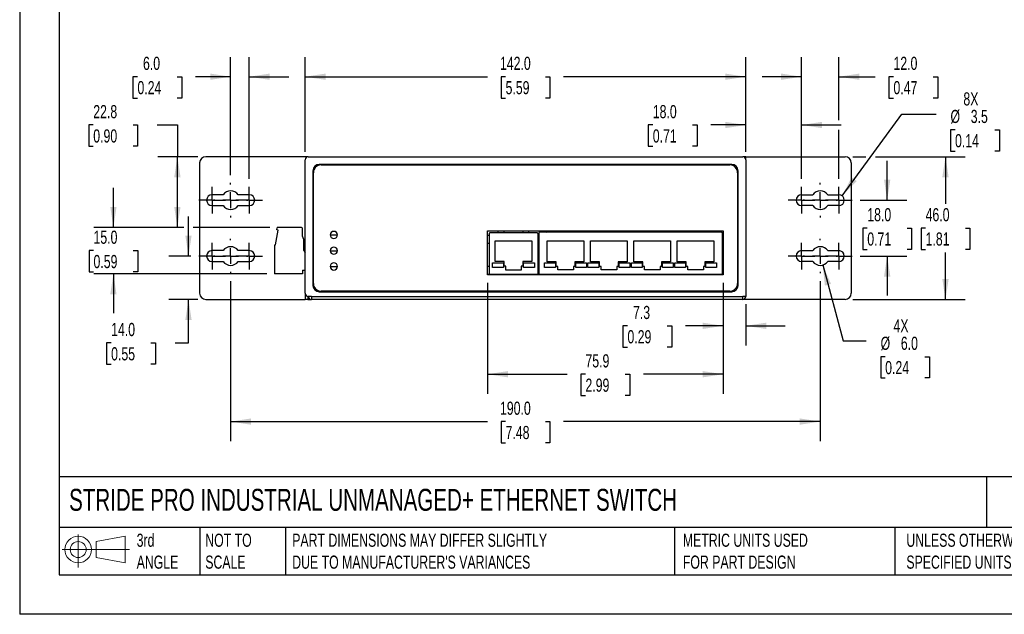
# Model space of a CAD drawing. Header units: millimetres. Extents: x 0 to 559, y 0 to 432.
# Tile 1 of 3: x 0 to 317, y 0 to 192. Entities that reach past the tile are written whole.
import ezdxf

# ---------------------------------------------------------------- set-up
doc = ezdxf.new("R2010")
doc.units = ezdxf.units.MM
doc.header["$LTSCALE"] = 2
doc.linetypes.add('CENTERX2', pattern=[20.32, 12.7, -2.54, 2.54, -2.54])
doc.layers.add('CENTER', color=40, linetype='CENTERX2')
doc.layers.add('SLD-DEFPOINTS', color=7, linetype='Continuous')
doc.layers.add('DIMENSIONS', color=140, linetype='Continuous', lineweight=25)
doc.layers.add('TEXT', color=140, linetype='Continuous', lineweight=25)
doc.styles.add('SLDTEXTSTYLE0', font='TXT', dxfattribs={"width": 0.7})
doc.dimstyles.new('SLDDIMSTYLE0', dxfattribs={"dimtxt": 4.316016, "dimasz": 6.604, "dimexe": 0, "dimexo": 0.0625, "dimgap": 1.079004, "dimtad": 0, "dimtih": 1, "dimtoh": 1, "dimdec": 1, "dimrnd": 1e-09, "dimzin": 4, "dimdsep": 46, "dimtxsty": 'SLDTEXTSTYLE0', "dimsah": 1, "dimcen": 0.09, "dimadec": 0, "dimazin": 1, "dimtfac": 1, "dimtdec": 1, "dimtmove": 0, "dimatfit": 0, "dimfxl": 0, "dimfrac": 2, "dimtolj": 1, "dimtzin": 12, "dimarcsym": 0})
doc.dimstyles.new('SLDDIMSTYLE1', dxfattribs={"dimtxt": 4.316016, "dimasz": 6.604, "dimexe": 0, "dimexo": 0.0625, "dimgap": 1.079004, "dimtad": 0, "dimtih": 1, "dimtoh": 1, "dimdec": 1, "dimrnd": 1e-09, "dimzin": 12, "dimdsep": 46, "dimtxsty": 'SLDTEXTSTYLE0', "dimsah": 1, "dimcen": 0.09, "dimadec": 0, "dimazin": 3, "dimtfac": 1, "dimtdec": 1, "dimtofl": 0, "dimtmove": 0, "dimatfit": 3, "dimfxl": 0, "dimfrac": 2, "dimtolj": 1, "dimtzin": 12, "dimarcsym": 0})
doc.dimstyles.new('SLDDIMSTYLE2', dxfattribs={"dimtxt": 4.316016, "dimasz": 6.604, "dimexe": 0, "dimexo": 0.0625, "dimgap": 1.079004, "dimtad": 0, "dimtih": 1, "dimtoh": 1, "dimdec": 1, "dimrnd": 1e-09, "dimzin": 4, "dimdsep": 46, "dimtxsty": 'SLDTEXTSTYLE0', "dimsah": 1, "dimcen": 0.09, "dimadec": 0, "dimazin": 1, "dimtfac": 1, "dimtdec": 1, "dimtofl": 0, "dimtmove": 0, "dimatfit": 3, "dimfxl": 0, "dimfrac": 2, "dimtolj": 1, "dimtzin": 12, "dimarcsym": 0})
doc.dimstyles.new('SLDDIMSTYLE3', dxfattribs={"dimtxt": 4.316016, "dimasz": 6.604, "dimexe": 0, "dimexo": 0.0625, "dimgap": 1.079004, "dimtad": 0, "dimtih": 1, "dimtoh": 1, "dimdec": 1, "dimrnd": 1e-09, "dimzin": 4, "dimdsep": 46, "dimtxsty": 'SLDTEXTSTYLE0', "dimsah": 1, "dimcen": 0, "dimadec": 0, "dimazin": 1, "dimtfac": 1, "dimtdec": 1, "dimtofl": 0, "dimtmove": 0, "dimatfit": 3, "dimfxl": 0, "dimfrac": 2, "dimtolj": 1, "dimtzin": 12, "dimarcsym": 0})
doc.dimstyles.new('SLDDIMSTYLE4', dxfattribs={"dimtxt": 4.316016, "dimasz": 6.604, "dimexe": 0, "dimexo": 0.0625, "dimgap": 1.079004, "dimtad": 0, "dimtih": 1, "dimtoh": 1, "dimdec": 1, "dimrnd": 1e-09, "dimzin": 12, "dimdsep": 46, "dimtxsty": 'SLDTEXTSTYLE0', "dimsah": 1, "dimcen": 0.09, "dimadec": 0, "dimazin": 3, "dimtfac": 1, "dimtdec": 1, "dimtmove": 0, "dimatfit": 0, "dimfxl": 0, "dimfrac": 2, "dimtolj": 1, "dimtzin": 12, "dimarcsym": 0})
doc.dimstyles.new('SLDDIMSTYLE5', dxfattribs={"dimtxt": 4.316016, "dimasz": 6.604, "dimexe": 0, "dimexo": 0.0625, "dimgap": 1.079004, "dimtad": 0, "dimtih": 1, "dimtoh": 1, "dimdec": 1, "dimrnd": 1e-09, "dimzin": 12, "dimdsep": 46, "dimtxsty": 'SLDTEXTSTYLE0', "dimsah": 1, "dimcen": 0, "dimadec": 0, "dimazin": 3, "dimtfac": 1, "dimtdec": 1, "dimtofl": 0, "dimtmove": 0, "dimatfit": 3, "dimfxl": 0, "dimfrac": 2, "dimtolj": 1, "dimtzin": 12, "dimarcsym": 0})

# ---------------------------------------------------------------- blocks, each defined once
blk = doc.blocks.new('Block11')
at = {"color": 7, "linetype": 'Continuous', "lineweight": 18}
for p, q in [((5.18, 10.62), (5.18, 0)), ((10.96, 8.33), (20.35, 10.06)), ((20.35, 10.06), (20.35, 1.46)), ((10.96, 3.19), (10.96, 8.33)), ((0, 5.76), (21.75, 5.76)), ((10.96, 3.19), (20.35, 1.46))]:
    blk.add_line(p, q, dxfattribs=at)
for radius in [4.3, 2.57]:
    blk.add_circle((5.18, 5.76), radius, dxfattribs=at)
blk = doc.blocks.new('Block12')
at = {"layer": 'SLD-DEFPOINTS'}
blk.add_blockref('Block11', (0, 0), dxfattribs=at)
blk = doc.blocks.new('_D')
at = {"layer": 'DIMENSIONS'}
for p, q in [((30.2, 124.69), (30.2, 137.39)), ((52.87, 124.69), (23.85, 124.69)), ((80.6, 124.69), (55.92, 124.69)), ((23.79, 117.19), (22.34, 117.19)), ((22.34, 117.19), (22.34, 110.33)), ((36.62, 117.19), (38.07, 117.19)), ((38.07, 117.19), (38.07, 110.33)), ((22.34, 110.33), (23.79, 110.33)), ((79.6, 109.69), (23.85, 109.69)), ((30.2, 109.69), (30.2, 96.99)), ((38.07, 110.33), (36.62, 110.33))]:
    blk.add_line(p, q, dxfattribs=at)
for points in [[(30.2, 124.69), (31.22, 131.3), (29.19, 131.3)], [(30.2, 109.69), (29.19, 103.09), (31.22, 103.09)]]:
    blk.add_solid(points, dxfattribs=at)
at = {"layer": 'DIMENSIONS', "char_height": 4.233, "attachment_point": 1, "style": 'SLDTEXTSTYLE0'}
for s, insert in [('15.0', (23.79, 123.62)), ('0.59', (23.79, 115.79))]:
    blk.add_mtext(s, dxfattribs=dict(at, insert=insert))
blk = doc.blocks.new('_D_1')
at = {"layer": 'DIMENSIONS'}
for p, q in [((23.71, 157.67), (22.26, 157.67)), ((22.26, 157.67), (22.26, 150.81)), ((36.53, 157.67), (37.98, 157.67)), ((37.98, 157.67), (37.98, 150.81)), ((44.31, 157.67), (50.82, 157.67)), ((50.82, 157.67), (50.82, 147.45)), ((22.26, 150.81), (23.71, 150.81)), ((37.98, 150.81), (36.53, 150.81)), ((57.45, 147.45), (44.47, 147.45)), ((50.82, 124.69), (50.82, 147.45)), ((52.87, 124.69), (44.47, 124.69)), ((80.6, 124.69), (55.92, 124.69))]:
    blk.add_line(p, q, dxfattribs=at)
for points in [[(50.82, 147.45), (49.8, 140.85), (51.84, 140.85)], [(50.82, 124.69), (51.84, 131.3), (49.8, 131.3)]]:
    blk.add_solid(points, dxfattribs=at)
at = {"layer": 'DIMENSIONS', "char_height": 4.233, "attachment_point": 1, "style": 'SLDTEXTSTYLE0'}
for s, insert in [('22.8', (23.71, 164.09)), ('0.90', (23.71, 156.26))]:
    blk.add_mtext(s, dxfattribs=dict(at, insert=insert))
blk = doc.blocks.new('_D_2')
at = {"layer": 'DIMENSIONS'}
for p, q in [((91.99, 148.99), (91.99, 179.57)), ((233.99, 148.99), (233.99, 179.57)), ((91.99, 173.22), (150.73, 173.22)), ((156.58, 173.22), (155.13, 173.22)), ((155.13, 173.22), (155.13, 166.36)), ((169.4, 173.22), (170.85, 173.22)), ((170.85, 173.22), (170.85, 166.36)), ((233.99, 173.22), (175.25, 173.22)), ((155.13, 166.36), (156.58, 166.36)), ((170.85, 166.36), (169.4, 166.36))]:
    blk.add_line(p, q, dxfattribs=at)
for points in [[(91.99, 173.22), (98.59, 172.21), (98.59, 174.24)], [(233.99, 173.22), (227.39, 174.24), (227.39, 172.21)]]:
    blk.add_solid(points, dxfattribs=at)
at = {"layer": 'DIMENSIONS', "char_height": 4.233, "attachment_point": 1, "style": 'SLDTEXTSTYLE0'}
for s, insert in [('142.0', (154.78, 179.65)), ('5.59', (156.58, 171.82))]:
    blk.add_mtext(s, dxfattribs=dict(at, insert=insert))
blk = doc.blocks.new('_D_3')
at = {"layer": 'DIMENSIONS'}
for p, q in [((268.53, 147.45), (272.69, 147.45)), ((275.74, 147.45), (304.69, 147.45)), ((298.34, 147.45), (298.34, 132.28)), ((291.93, 124.45), (290.48, 124.45)), ((290.48, 124.45), (290.48, 117.59)), ((304.75, 124.45), (306.2, 124.45)), ((306.2, 124.45), (306.2, 117.59)), ((290.48, 117.59), (291.93, 117.59)), ((306.2, 117.59), (304.75, 117.59)), ((298.34, 101.45), (298.34, 116.63)), ((268.53, 101.45), (304.69, 101.45))]:
    blk.add_line(p, q, dxfattribs=at)
for points in [[(298.34, 147.45), (297.32, 140.85), (299.36, 140.85)], [(298.34, 101.45), (299.36, 108.06), (297.32, 108.06)]]:
    blk.add_solid(points, dxfattribs=at)
at = {"layer": 'DIMENSIONS', "char_height": 4.233, "attachment_point": 1, "style": 'SLDTEXTSTYLE0'}
for s, insert in [('46.0', (291.93, 130.88)), ('1.81', (291.93, 123.05))]:
    blk.add_mtext(s, dxfattribs=dict(at, insert=insert))
blk = doc.blocks.new('_D_4')
at = {"layer": 'DIMENSIONS'}
for p, q in [((258.77, 112.56), (265.33, 88.08)), ((265.33, 88.08), (272.83, 88.08)), ((278.91, 83.02), (277.46, 83.02)), ((277.46, 83.02), (277.46, 76.16)), ((291.73, 83.02), (293.18, 83.02)), ((293.18, 83.02), (293.18, 76.16)), ((277.46, 76.16), (278.91, 76.16)), ((293.18, 76.16), (291.73, 76.16))]:
    blk.add_line(p, q, dxfattribs=at)
blk.add_solid([(258.77, 112.56), (259.49, 105.91), (261.46, 106.44)], dxfattribs=at)
at = {"layer": 'DIMENSIONS', "char_height": 4.233, "attachment_point": 1, "style": 'SLDTEXTSTYLE0'}
for s, insert in [('4X', (281.59, 95.09)), ('%%c', (277.44, 89.45)), ('6.0', (283.96, 89.45)), ('0.24', (278.91, 81.62))]:
    blk.add_mtext(s, dxfattribs=dict(at, insert=insert))
blk = doc.blocks.new('_D_5')
at = {"layer": 'DIMENSIONS'}
for p, q in [((226.7, 106.81), (226.7, 86.61)), ((233.99, 99.91), (233.99, 86.61)), ((195.85, 92.96), (194.4, 92.96)), ((194.4, 92.96), (194.4, 86.1)), ((208.68, 92.96), (210.13, 92.96)), ((210.13, 92.96), (210.13, 86.1)), ((226.7, 92.96), (214.53, 92.96)), ((233.99, 92.96), (246.69, 92.96)), ((194.4, 86.1), (195.85, 86.1)), ((210.13, 86.1), (208.68, 86.1))]:
    blk.add_line(p, q, dxfattribs=at)
for points in [[(226.7, 92.96), (220.1, 93.97), (220.1, 91.94)], [(233.99, 92.96), (240.59, 91.94), (240.59, 93.97)]]:
    blk.add_solid(points, dxfattribs=at)
at = {"layer": 'DIMENSIONS', "char_height": 4.233, "attachment_point": 1, "style": 'SLDTEXTSTYLE0'}
for s, insert in [('7.3', (197.65, 99.38)), ('0.29', (195.85, 91.55))]:
    blk.add_mtext(s, dxfattribs=dict(at, insert=insert))
blk = doc.blocks.new('_D_6')
at = {"layer": 'DIMENSIONS'}
for p, q in [((150.76, 106.81), (150.76, 71.01)), ((226.7, 106.81), (226.7, 71.01)), ((150.76, 77.36), (176.47, 77.36)), ((182.32, 77.36), (180.87, 77.36)), ((180.87, 77.36), (180.87, 70.5)), ((195.14, 77.36), (196.59, 77.36)), ((196.59, 77.36), (196.59, 70.5)), ((226.7, 77.36), (200.99, 77.36)), ((180.87, 70.5), (182.32, 70.5)), ((196.59, 70.5), (195.14, 70.5))]:
    blk.add_line(p, q, dxfattribs=at)
for points in [[(150.76, 77.36), (157.36, 76.35), (157.36, 78.38)], [(226.7, 77.36), (220.1, 78.38), (220.1, 76.35)]]:
    blk.add_solid(points, dxfattribs=at)
at = {"layer": 'DIMENSIONS', "char_height": 4.233, "attachment_point": 1, "style": 'SLDTEXTSTYLE0'}
for s, insert in [('75.9', (182.32, 83.79)), ('2.99', (182.32, 75.96))]:
    blk.add_mtext(s, dxfattribs=dict(at, insert=insert))
blk = doc.blocks.new('_D_7')
at = {"layer": 'DIMENSIONS'}
for p, q in [((54.4, 115.45), (54.4, 128.15)), ((55.16, 115.45), (48.05, 115.45)), ((57.45, 101.45), (48.05, 101.45)), ((54.4, 87.47), (54.4, 101.45)), ((29.47, 87.47), (28.02, 87.47)), ((28.02, 87.47), (28.02, 80.61)), ((42.29, 87.47), (43.74, 87.47)), ((43.74, 87.47), (43.74, 80.61)), ((50.07, 87.47), (54.4, 87.47)), ((28.02, 80.61), (29.47, 80.61)), ((43.74, 80.61), (42.29, 80.61))]:
    blk.add_line(p, q, dxfattribs=at)
for points in [[(54.4, 115.45), (55.41, 122.06), (53.38, 122.06)], [(54.4, 101.45), (53.38, 94.85), (55.41, 94.85)]]:
    blk.add_solid(points, dxfattribs=at)
at = {"layer": 'DIMENSIONS', "char_height": 4.233, "attachment_point": 1, "style": 'SLDTEXTSTYLE0'}
for s, insert in [('14.0', (29.47, 93.89)), ('0.55', (29.47, 86.06))]:
    blk.add_mtext(s, dxfattribs=dict(at, insert=insert))
blk = doc.blocks.new('_D_8')
at = {"layer": 'DIMENSIONS'}
for p, q in [((67.99, 141.53), (67.99, 179.57)), ((73.99, 140.28), (73.99, 179.57)), ((37.95, 173.22), (36.5, 173.22)), ((36.5, 173.22), (36.5, 166.36)), ((50.77, 173.22), (52.22, 173.22)), ((52.22, 173.22), (52.22, 166.36)), ((67.99, 173.22), (56.62, 173.22)), ((73.99, 173.22), (86.69, 173.22)), ((36.5, 166.36), (37.95, 166.36)), ((52.22, 166.36), (50.77, 166.36))]:
    blk.add_line(p, q, dxfattribs=at)
for points in [[(67.99, 173.22), (61.39, 174.24), (61.39, 172.21)], [(73.99, 173.22), (80.59, 172.21), (80.59, 174.24)]]:
    blk.add_solid(points, dxfattribs=at)
at = {"layer": 'DIMENSIONS', "char_height": 4.233, "attachment_point": 1, "style": 'SLDTEXTSTYLE0'}
for s, insert in [('6.0', (39.74, 179.65)), ('0.24', (37.95, 171.82))]:
    blk.add_mtext(s, dxfattribs=dict(at, insert=insert))
blk = doc.blocks.new('_D_9')
at = {"layer": 'DIMENSIONS'}
for p, q in [((233.99, 148.99), (233.99, 164.02)), ((251.99, 140.28), (251.99, 164.02)), ((204.02, 157.67), (202.57, 157.67)), ((202.57, 157.67), (202.57, 150.81)), ((216.85, 157.67), (218.3, 157.67)), ((218.3, 157.67), (218.3, 150.81)), ((233.99, 157.67), (222.7, 157.67)), ((251.99, 157.67), (264.69, 157.67)), ((202.57, 150.81), (204.02, 150.81)), ((218.3, 150.81), (216.85, 150.81))]:
    blk.add_line(p, q, dxfattribs=at)
for points in [[(233.99, 157.67), (227.39, 158.68), (227.39, 156.65)], [(251.99, 157.67), (258.59, 156.65), (258.59, 158.68)]]:
    blk.add_solid(points, dxfattribs=at)
at = {"layer": 'DIMENSIONS', "char_height": 4.233, "attachment_point": 1, "style": 'SLDTEXTSTYLE0'}
for s, insert in [('18.0', (204.02, 164.09)), ('0.71', (204.02, 156.26))]:
    blk.add_mtext(s, dxfattribs=dict(at, insert=insert))
blk = doc.blocks.new('_D_10')
at = {"layer": 'DIMENSIONS'}
for p, q in [((251.99, 140.28), (251.99, 179.57)), ((263.99, 159.19), (263.99, 179.57)), ((251.99, 173.22), (239.29, 173.22)), ((263.99, 173.22), (275.73, 173.22)), ((281.58, 173.22), (280.13, 173.22)), ((280.13, 173.22), (280.13, 166.36)), ((294.4, 173.22), (295.85, 173.22)), ((295.85, 173.22), (295.85, 166.36)), ((280.13, 166.36), (281.58, 166.36)), ((295.85, 166.36), (294.4, 166.36)), ((263.99, 140.28), (263.99, 156.14))]:
    blk.add_line(p, q, dxfattribs=at)
for points in [[(251.99, 173.22), (245.39, 174.24), (245.39, 172.21)], [(263.99, 173.22), (270.59, 172.21), (270.59, 174.24)]]:
    blk.add_solid(points, dxfattribs=at)
at = {"layer": 'DIMENSIONS', "char_height": 4.233, "attachment_point": 1, "style": 'SLDTEXTSTYLE0'}
for s, insert in [('12.0', (281.58, 179.65)), ('0.47', (281.58, 171.82))]:
    blk.add_mtext(s, dxfattribs=dict(at, insert=insert))
blk = doc.blocks.new('_D_11')
at = {"layer": 'DIMENSIONS'}
for p, q in [((279.55, 133.45), (279.55, 146.15)), ((270.82, 133.45), (285.9, 133.45)), ((273.14, 124.45), (271.69, 124.45)), ((271.69, 124.45), (271.69, 117.59)), ((285.96, 124.45), (287.41, 124.45)), ((287.41, 124.45), (287.41, 117.59)), ((271.69, 117.59), (273.14, 117.59)), ((287.41, 117.59), (285.96, 117.59)), ((270.82, 115.45), (285.9, 115.45)), ((279.55, 115.45), (279.55, 102.75))]:
    blk.add_line(p, q, dxfattribs=at)
for points in [[(279.55, 133.45), (280.57, 140.06), (278.54, 140.06)], [(279.55, 115.45), (278.54, 108.85), (280.57, 108.85)]]:
    blk.add_solid(points, dxfattribs=at)
at = {"layer": 'DIMENSIONS', "char_height": 4.233, "attachment_point": 1, "style": 'SLDTEXTSTYLE0'}
for s, insert in [('18.0', (273.14, 130.88)), ('0.71', (273.14, 123.05))]:
    blk.add_mtext(s, dxfattribs=dict(at, insert=insert))
blk = doc.blocks.new('_D_12')
at = {"layer": 'DIMENSIONS'}
for p, q in [((67.99, 107.37), (67.99, 55.75)), ((257.99, 107.37), (257.99, 55.75)), ((67.99, 62.1), (150.73, 62.1)), ((156.58, 62.1), (155.13, 62.1)), ((155.13, 62.1), (155.13, 55.25)), ((169.4, 62.1), (170.85, 62.1)), ((170.85, 62.1), (170.85, 55.25)), ((257.99, 62.1), (175.25, 62.1)), ((155.13, 55.25), (156.58, 55.25)), ((170.85, 55.25), (169.4, 55.25))]:
    blk.add_line(p, q, dxfattribs=at)
for points in [[(67.99, 62.1), (74.59, 61.09), (74.59, 63.12)], [(257.99, 62.1), (251.39, 63.12), (251.39, 61.09)]]:
    blk.add_solid(points, dxfattribs=at)
at = {"layer": 'DIMENSIONS', "char_height": 4.233, "attachment_point": 1, "style": 'SLDTEXTSTYLE0'}
for s, insert in [('190.0', (154.78, 68.53)), ('7.48', (156.58, 60.7))]:
    blk.add_mtext(s, dxfattribs=dict(at, insert=insert))
blk = doc.blocks.new('_D_13')
at = {"layer": 'DIMENSIONS'}
for p, q in [((265.02, 134.87), (284.24, 161.17)), ((284.24, 161.17), (295.35, 161.17)), ((301.42, 156.12), (299.97, 156.12)), ((299.97, 156.12), (299.97, 149.26)), ((314.25, 156.12), (315.7, 156.12)), ((315.7, 156.12), (315.7, 149.26)), ((299.97, 149.26), (301.42, 149.26)), ((315.7, 149.26), (314.25, 149.26))]:
    blk.add_line(p, q, dxfattribs=at)
blk.add_solid([(265.02, 134.87), (269.74, 139.6), (268.1, 140.8)], dxfattribs=at)
at = {"layer": 'DIMENSIONS', "char_height": 4.233, "attachment_point": 1, "style": 'SLDTEXTSTYLE0'}
for s, insert in [('8X', (304.11, 168.19)), ('%%c', (299.96, 162.54)), ('3.5', (306.48, 162.54)), ('0.14', (301.42, 154.72))]:
    blk.add_mtext(s, dxfattribs=dict(at, insert=insert))
blk = doc.blocks.new('SW_CENTERMARKSYMBOL_0')
at = {"layer": 'CENTER', "color": 0}
for p, q in [((0, 2.54), (0, 4.29)), ((-2.54, 0), (-4.29, 0)), ((0, 0), (-2.54, 0)), ((0, 0), (0, 2.54)), ((0, 0), (0, -2.54)), ((0, 0), (2.54, 0)), ((2.54, 0), (4.29, 0)), ((0, -2.54), (0, -4.29))]:
    blk.add_line(p, q, dxfattribs=at)
blk = doc.blocks.new('SW_CENTERMARKSYMBOL_1')
at = {"layer": 'CENTER', "color": 0}
for p, q in [((0, 5.08), (0, 5.54)), ((-5.08, 0), (-5.54, 0)), ((0, 0), (-2.54, 0)), ((0, 0), (0, 2.54)), ((0, 0), (0, -2.54)), ((0, 0), (2.54, 0)), ((5.08, 0), (5.54, 0)), ((0, -5.08), (0, -5.54))]:
    blk.add_line(p, q, dxfattribs=at)
blk = doc.blocks.new('SW_CENTERMARKSYMBOL_2')
at = {"layer": 'CENTER', "color": 0}
for p, q in [((0, 2.54), (0, 4.29)), ((-2.54, 0), (-4.29, 0)), ((0, 0), (-2.54, 0)), ((0, 0), (0, 2.54)), ((0, 0), (0, -2.54)), ((0, 0), (2.54, 0)), ((2.54, 0), (4.29, 0)), ((0, -2.54), (0, -4.29))]:
    blk.add_line(p, q, dxfattribs=at)
blk = doc.blocks.new('SW_CENTERMARKSYMBOL_3')
at = {"layer": 'CENTER', "color": 0}
for p, q in [((0, 2.54), (0, 4.29)), ((-2.54, 0), (-4.29, 0)), ((0, 0), (-2.54, 0)), ((0, 0), (0, 2.54)), ((0, 0), (0, -2.54)), ((0, 0), (2.54, 0)), ((2.54, 0), (4.29, 0)), ((0, -2.54), (0, -4.29))]:
    blk.add_line(p, q, dxfattribs=at)
blk = doc.blocks.new('SW_CENTERMARKSYMBOL_4')
at = {"layer": 'CENTER', "color": 0}
for p, q in [((0, 5.08), (0, 5.54)), ((-5.08, 0), (-5.54, 0)), ((0, 0), (-2.54, 0)), ((0, 0), (0, 2.54)), ((0, 0), (0, -2.54)), ((0, 0), (2.54, 0)), ((5.08, 0), (5.54, 0)), ((0, -5.08), (0, -5.54))]:
    blk.add_line(p, q, dxfattribs=at)
blk = doc.blocks.new('SW_CENTERMARKSYMBOL_5')
at = {"layer": 'CENTER', "color": 0}
for p, q in [((0, 2.54), (0, 4.29)), ((-2.54, 0), (-4.29, 0)), ((0, 0), (-2.54, 0)), ((0, 0), (0, 2.54)), ((0, 0), (0, -2.54)), ((0, 0), (2.54, 0)), ((2.54, 0), (4.29, 0)), ((0, -2.54), (0, -4.29))]:
    blk.add_line(p, q, dxfattribs=at)
blk = doc.blocks.new('SW_CENTERMARKSYMBOL_6')
at = {"layer": 'CENTER', "color": 0}
for p, q in [((0, 2.54), (0, 4.29)), ((-2.54, 0), (-4.29, 0)), ((0, 0), (-2.54, 0)), ((0, 0), (0, 2.54)), ((0, 0), (0, -2.54)), ((0, 0), (2.54, 0)), ((2.54, 0), (4.29, 0)), ((0, -2.54), (0, -4.29))]:
    blk.add_line(p, q, dxfattribs=at)
blk = doc.blocks.new('SW_CENTERMARKSYMBOL_7')
at = {"layer": 'CENTER', "color": 0}
for p, q in [((0, 5.08), (0, 5.54)), ((-5.08, 0), (-5.54, 0)), ((0, 0), (-2.54, 0)), ((0, 0), (0, 2.54)), ((0, 0), (0, -2.54)), ((0, 0), (2.54, 0)), ((5.08, 0), (5.54, 0)), ((0, -5.08), (0, -5.54))]:
    blk.add_line(p, q, dxfattribs=at)
blk = doc.blocks.new('SW_CENTERMARKSYMBOL_8')
at = {"layer": 'CENTER', "color": 0}
for p, q in [((0, 2.54), (0, 4.29)), ((-2.54, 0), (-4.29, 0)), ((0, 0), (-2.54, 0)), ((0, 0), (0, 2.54)), ((0, 0), (0, -2.54)), ((0, 0), (2.54, 0)), ((2.54, 0), (4.29, 0)), ((0, -2.54), (0, -4.29))]:
    blk.add_line(p, q, dxfattribs=at)
blk = doc.blocks.new('SW_CENTERMARKSYMBOL_9')
at = {"layer": 'CENTER', "color": 0}
for p, q in [((0, 2.54), (0, 4.29)), ((-2.54, 0), (-4.29, 0)), ((0, 0), (-2.54, 0)), ((0, 0), (0, 2.54)), ((0, 0), (0, -2.54)), ((0, 0), (2.54, 0)), ((2.54, 0), (4.29, 0)), ((0, -2.54), (0, -4.29))]:
    blk.add_line(p, q, dxfattribs=at)
blk = doc.blocks.new('SW_CENTERMARKSYMBOL_10')
at = {"layer": 'CENTER', "color": 0}
for p, q in [((0, 5.08), (0, 5.54)), ((-5.08, 0), (-5.54, 0)), ((0, 0), (-2.54, 0)), ((0, 0), (0, 2.54)), ((0, 0), (0, -2.54)), ((0, 0), (2.54, 0)), ((5.08, 0), (5.54, 0)), ((0, -5.08), (0, -5.54))]:
    blk.add_line(p, q, dxfattribs=at)
blk = doc.blocks.new('SW_CENTERMARKSYMBOL_11')
at = {"layer": 'CENTER', "color": 0}
for p, q in [((0, 2.54), (0, 4.29)), ((-2.54, 0), (-4.29, 0)), ((0, 0), (-2.54, 0)), ((0, 0), (0, 2.54)), ((0, 0), (0, -2.54)), ((0, 0), (2.54, 0)), ((2.54, 0), (4.29, 0)), ((0, -2.54), (0, -4.29))]:
    blk.add_line(p, q, dxfattribs=at)

msp = doc.modelspace()

# ---------------------------------------------------------------- linework, layer by layer
at = {"color": 7, "linetype": 'Continuous'}
for p in [(0, 431.81), (558.8, 0.01)]:
    msp.add_line(p, (0, 0.01), dxfattribs=at)
for p, q in [((92.99, 147.45), (59.99, 147.45)), ((91.99, 103.45), (91.99, 146.45)), ((92.99, 147.45), (232.99, 147.45)), ((233.99, 147.45), (232.99, 147.45)), ((233.99, 147.45), (265.99, 147.45)), ((233.99, 146.55), (233.99, 147.45)), ((233.99, 146.55), (233.99, 146.55)), ((233.99, 146.45), (233.99, 102.45)), ((57.99, 145.45), (57.99, 103.45)), ((94.49, 142.95), (94.49, 105.95)), ((95.99, 144.52), (95.99, 144.89)), ((229.49, 144.95), (96.49, 144.95)), ((97.14, 144.8), (228.84, 144.8)), ((217.89, 144.95), (217.89, 144.8)), ((220.05, 144.8), (220.01, 144.95)), ((220.99, 144.95), (220.99, 144.8)), ((229.89, 144.57), (229.89, 144.91)), ((230.52, 144.15), (231.09, 144.15)), ((231.49, 105.95), (231.49, 142.95)), ((267.99, 145.45), (267.99, 103.45)), ((94.64, 106.6), (94.64, 142.3)), ((231.34, 142.3), (231.34, 106.6)), ((231.49, 141.15), (231.34, 141.15)), ((231.34, 139.55), (231.49, 139.55)), ((65.55, 135.2), (61.99, 135.2)), ((73.99, 135.2), (70.43, 135.2)), ((251.99, 135.2), (255.55, 135.2)), ((260.43, 135.2), (263.99, 135.2)), ((61.99, 131.7), (65.55, 131.7)), ((70.43, 131.7), (73.99, 131.7)), ((231.34, 131.8), (231.49, 131.8)), ((255.55, 131.7), (251.99, 131.7)), ((263.99, 131.7), (260.43, 131.7)), ((82.44, 119.09), (83.26, 123.75)), ((82.92, 123.94), (82.94, 124.5)), ((83.26, 123.75), (82.92, 123.94)), ((90.57, 124.69), (83.14, 124.69)), ((91.17, 121.79), (91.17, 124.09)), ((91.17, 121.79), (91.54, 120.56)), ((100.08, 122.25), (102.38, 122.25)), ((150.76, 123.55), (226.7, 123.55)), ((150.76, 109.35), (150.76, 123.55)), ((151.26, 122.05), (150.76, 122.05)), ((151.26, 122.7), (151.26, 109.75)), ((154.13, 122.9), (151.46, 122.9)), ((154.13, 123.55), (154.13, 122.9)), ((156.13, 122.9), (154.13, 122.9)), ((156.13, 122.9), (156.13, 123.55)), ((162.13, 122.9), (156.13, 122.9)), ((162.13, 123.55), (162.13, 122.9)), ((164.13, 122.9), (162.13, 122.9)), ((164.13, 122.9), (164.13, 123.55)), ((166.81, 122.9), (164.13, 122.9)), ((167.01, 122.7), (167.01, 109.75)), ((167.34, 122.95), (167.34, 109.75)), ((226.2, 123.15), (167.54, 123.15)), ((170.49, 123.2), (170.49, 123.15)), ((226.4, 122.95), (226.4, 109.75)), ((226.7, 123.55), (226.7, 109.35)), ((82.14, 118.89), (82.14, 109.69)), ((82.34, 119.09), (82.44, 119.09)), ((91.54, 117.21), (91.54, 120.56)), ((91.89, 118.07), (91.65, 118.07)), ((91.89, 118.12), (91.74, 118.12)), ((91.8, 120.19), (91.99, 120.15)), ((91.99, 118.14), (91.85, 118.14)), ((91.89, 118.07), (91.89, 118.12)), ((91.89, 117.53), (91.89, 118.07)), ((94.49, 119.66), (94.64, 119.64)), ((94.49, 119.45), (94.64, 119.45)), ((151.26, 119.51), (150.76, 119.51)), ((153.23, 120.35), (165.03, 120.35)), ((153.23, 113.65), (153.23, 120.35)), ((165.03, 120.35), (165.03, 113.65)), ((170.02, 120.35), (181.82, 120.35)), ((170.02, 113.55), (170.02, 120.35)), ((181.82, 120.35), (181.82, 113.55)), ((183.99, 120.35), (195.79, 120.35)), ((183.99, 113.55), (183.99, 120.35)), ((195.79, 120.35), (195.79, 113.55)), ((197.96, 113.55), (197.96, 120.35)), ((197.96, 120.35), (209.76, 120.35)), ((209.76, 120.35), (209.76, 113.55)), ((211.93, 120.35), (223.73, 120.35)), ((211.93, 113.55), (211.93, 120.35)), ((223.73, 120.35), (223.73, 113.55)), ((65.55, 117.2), (61.99, 117.2)), ((73.99, 117.2), (70.43, 117.2)), ((91.54, 117.21), (91.99, 116.43)), ((100.08, 117.17), (102.38, 117.17)), ((251.99, 117.2), (255.55, 117.2)), ((260.43, 117.2), (263.99, 117.2)), ((61.99, 113.7), (65.55, 113.7)), ((70.43, 113.7), (73.99, 113.7)), ((100.08, 112.09), (102.38, 112.09)), ((151.26, 112.09), (150.76, 112.09)), ((152.38, 111.75), (152.38, 113.25)), ((152.38, 113.25), (155.88, 113.25)), ((155.88, 111.75), (152.38, 111.75)), ((156.13, 113.65), (153.23, 113.65)), ((155.88, 113.25), (155.88, 111.75)), ((156.13, 112.15), (156.13, 113.65)), ((156.63, 112.15), (156.13, 112.15)), ((156.63, 110.85), (156.63, 112.15)), ((161.63, 112.15), (161.63, 110.85)), ((162.13, 112.15), (161.63, 112.15)), ((162.13, 113.65), (162.13, 112.15)), ((165.03, 113.65), (162.13, 113.65)), ((162.38, 113.25), (165.88, 113.25)), ((162.38, 111.75), (162.38, 113.25)), ((165.88, 111.75), (162.38, 111.75)), ((165.88, 113.25), (165.88, 111.75)), ((169.17, 111.75), (169.17, 113.25)), ((169.17, 113.25), (172.67, 113.25)), ((172.67, 111.75), (169.17, 111.75)), ((172.92, 113.55), (170.02, 113.55)), ((172.67, 113.25), (172.67, 111.75)), ((172.92, 112.05), (172.92, 113.55)), ((173.42, 112.05), (172.92, 112.05)), ((173.42, 111.05), (173.42, 112.05)), ((178.42, 111.05), (173.42, 111.05)), ((178.42, 112.05), (178.42, 111.05)), ((178.92, 112.05), (178.42, 112.05)), ((178.92, 113.55), (178.92, 112.05)), ((181.82, 113.55), (178.92, 113.55)), ((179.17, 113.25), (182.67, 113.25)), ((179.17, 111.75), (179.17, 113.25)), ((182.67, 111.75), (179.17, 111.75)), ((182.67, 113.25), (182.67, 111.75)), ((183.14, 111.75), (183.14, 113.25)), ((183.14, 113.25), (186.64, 113.25)), ((186.64, 111.75), (183.14, 111.75)), ((186.89, 113.55), (183.99, 113.55)), ((186.64, 113.25), (186.64, 111.75)), ((186.89, 112.05), (186.89, 113.55)), ((187.39, 112.05), (186.89, 112.05)), ((187.39, 111.05), (187.39, 112.05)), ((192.39, 111.05), (187.39, 111.05)), ((192.39, 112.05), (192.39, 111.05)), ((192.89, 112.05), (192.39, 112.05)), ((192.89, 113.55), (192.89, 112.05)), ((195.79, 113.55), (192.89, 113.55)), ((193.14, 113.25), (196.64, 113.25)), ((193.14, 111.75), (193.14, 113.25)), ((196.64, 111.75), (193.14, 111.75)), ((196.64, 113.25), (196.64, 111.75)), ((197.11, 111.75), (197.11, 113.25)), ((197.11, 113.25), (200.61, 113.25)), ((200.61, 111.75), (197.11, 111.75)), ((200.86, 113.55), (197.96, 113.55)), ((200.61, 113.25), (200.61, 111.75)), ((200.86, 112.05), (200.86, 113.55)), ((201.36, 112.05), (200.86, 112.05)), ((201.36, 111.05), (201.36, 112.05)), ((206.36, 111.05), (201.36, 111.05)), ((206.86, 112.05), (206.36, 112.05)), ((206.36, 112.05), (206.36, 111.05)), ((206.86, 113.55), (206.86, 112.05)), ((209.76, 113.55), (206.86, 113.55)), ((207.11, 111.75), (207.11, 113.25)), ((207.11, 113.25), (210.61, 113.25)), ((210.61, 111.75), (207.11, 111.75)), ((210.61, 113.25), (210.61, 111.75)), ((211.08, 113.25), (214.58, 113.25)), ((211.08, 111.75), (211.08, 113.25)), ((214.58, 111.75), (211.08, 111.75)), ((214.83, 113.55), (211.93, 113.55)), ((214.58, 113.25), (214.58, 111.75)), ((214.83, 112.05), (214.83, 113.55)), ((215.33, 112.05), (214.83, 112.05)), ((215.33, 111.05), (215.33, 112.05)), ((220.33, 111.05), (215.33, 111.05)), ((220.33, 112.05), (220.33, 111.05)), ((220.83, 112.05), (220.33, 112.05)), ((220.83, 113.55), (220.83, 112.05)), ((223.73, 113.55), (220.83, 113.55)), ((221.08, 111.75), (221.08, 113.25)), ((221.08, 113.25), (224.58, 113.25)), ((224.58, 111.75), (221.08, 111.75)), ((224.58, 113.25), (224.58, 111.75)), ((255.55, 113.7), (251.99, 113.7)), ((263.99, 113.7), (260.43, 113.7)), ((91.17, 109.69), (82.14, 109.69)), ((91.17, 110.89), (91.99, 110.89)), ((91.17, 110.89), (91.17, 109.69)), ((94.49, 109.55), (94.64, 109.55)), ((151.46, 109.55), (150.76, 109.55)), ((226.7, 109.35), (150.76, 109.35)), ((166.81, 109.55), (151.46, 109.55)), ((161.63, 110.85), (156.63, 110.85)), ((167.54, 109.55), (166.81, 109.55)), ((167.34, 110.45), (167.01, 110.45)), ((226.2, 109.55), (167.54, 109.55)), ((226.7, 109.55), (226.2, 109.55)), ((226.7, 110.45), (226.4, 110.45)), ((231.49, 110.45), (231.34, 110.45)), ((231.49, 109.55), (231.34, 109.55)), ((231.34, 107.95), (231.49, 107.95)), ((94.49, 107.15), (94.64, 107.15)), ((230.92, 104.55), (230.92, 105.21)), ((91.99, 103.45), (91.99, 101.45)), ((92.89, 102.46), (92.89, 101.45)), ((93.99, 102.45), (92.99, 102.45)), ((93.09, 102.02), (93.09, 101.45)), ((93.99, 102.45), (232.99, 102.45)), ((93.99, 102.45), (93.99, 101.45)), ((95.62, 104.15), (95.74, 104.15)), ((95.74, 104.15), (95.74, 104.53)), ((95.98, 104.39), (95.74, 104.15)), ((96.49, 103.95), (229.49, 103.95)), ((228.84, 104.1), (97.14, 104.1)), ((98.13, 104.1), (98.13, 103.95)), ((100.23, 104.1), (100.23, 103.95)), ((102.33, 103.95), (102.33, 104.1)), ((226.72, 104.1), (226.72, 103.95)), ((228.82, 104.1), (228.82, 103.95)), ((233.99, 102.45), (232.99, 102.45)), ((232.99, 101.45), (232.99, 102.45)), ((59.99, 101.45), (91.99, 101.45)), ((92.89, 101.45), (91.99, 101.45)), ((92.89, 101.45), (93.09, 101.45)), ((93.09, 101.45), (93.99, 101.45)), ((232.99, 101.45), (93.99, 101.45)), ((265.99, 101.45), (232.99, 101.45))]:
    msp.add_line(p, q)
at = {"flags": 128}
for points in [[(168.97, 123.15), (168.82, 123.35), (168.7, 123.55)], [(172.28, 123.55), (172.1, 123.27), (172.01, 123.15)], [(91.99, 118.02), (91.99, 118.03), (91.98, 118.04), (91.97, 118.05), (91.96, 118.06), (91.95, 118.07), (91.93, 118.07), (91.91, 118.07), (91.89, 118.07)], [(105.94, 103.95), (105.81, 104.04), (105.73, 104.1)], [(108.25, 104.1), (108.15, 104.02), (108.04, 103.95)], [(217.94, 103.95), (217.81, 104.04), (217.73, 104.1)], [(220.25, 104.1), (220.15, 104.02), (220.04, 103.95)]]:
    msp.add_lwpolyline(points, dxfattribs=at)
for centre, radius, start, end in [((59.99, 145.45), 2, 90, 180), ((92.99, 146.45), 1, 90, 180), ((232.99, 146.45), 1, 0, 90), ((265.99, 145.45), 2, 360, 90), ((96.49, 142.95), 2, 90, 180), ((97.14, 142.3), 2.5, 90, 180), ((228.84, 142.3), 2.5, 0, 90), ((229.49, 142.95), 2, 0, 90), ((67.99, 133.45), 3, 35.6853, 144.3147), ((257.99, 133.45), 3, 35.6853, 144.3147), ((61.99, 133.45), 1.75, 90, 270), ((73.99, 133.45), 1.75, 270, 90), ((251.99, 133.45), 1.75, 90, 270), ((263.99, 133.45), 1.75, 270, 90), ((67.99, 133.45), 3, 215.6853, 324.3147), ((257.99, 133.45), 3, 215.6853, 324.3147), ((83.14, 124.49), 0.2, 90, 177.5), ((90.57, 124.09), 0.6, 360, 90), ((101.23, 122.25), 1.15, 90, 270), ((101.23, 122.25), 1.15, 270, 90), ((151.46, 122.7), 0.2, 90, 180), ((166.81, 122.7), 0.2, 0, 90), ((167.54, 122.95), 0.2, 90, 180), ((170.49, 124.45), 1.5, 216.8699, 240.0736), ((170.49, 124.45), 1.25, 226.0545, 270), ((170.49, 124.45), 1.25, 270, 313.9455), ((170.49, 124.45), 1.5, 299.9264, 323.1301), ((226.2, 122.95), 0.2, 0, 90), ((67.99, 115.45), 3, 35.6853, 144.3147), ((82.34, 118.89), 0.2, 90, 180), ((91.84, 117.84), 0.3, 87.5, 180.0093), ((91.84, 117.84), 0.3, 180.0093, 270), ((91.86, 120.48), 0.3, 192.7335, 257.05), ((91.84, 117.34), 0.2, 41.4096, 90), ((91.89, 118.02), 0.1, 0, 90), ((101.23, 117.17), 1.15, 90, 270), ((101.23, 117.17), 1.15, 270, 90), ((257.99, 115.45), 3, 35.6853, 144.3147), ((61.99, 115.45), 1.75, 90, 270), ((73.99, 115.45), 1.75, 270, 90), ((251.99, 115.45), 1.75, 90, 270), ((263.99, 115.45), 1.75, 270, 90), ((67.99, 115.45), 3, 215.6853, 324.3147), ((101.23, 112.09), 1.15, 90, 270), ((101.23, 112.09), 1.15, 270, 90), ((257.99, 115.45), 3, 215.6853, 324.3147), ((151.46, 109.75), 0.2, 180, 270), ((166.81, 109.75), 0.2, 270, 0), ((167.54, 109.75), 0.2, 180, 270), ((226.2, 109.75), 0.2, 270, 0), ((96.49, 105.95), 2, 180, 270), ((97.14, 106.6), 2.5, 180, 270), ((228.84, 106.6), 2.5, 270, 0), ((229.49, 105.95), 2, 270, 0), ((59.99, 103.45), 2, 180, 270), ((92.99, 103.45), 1, 180, 270), ((93.99, 102.45), 1, 180, 270), ((93.99, 102.45), 0.1, 180, 270), ((232.99, 102.45), 1, 270, 0), ((232.99, 102.45), 0.1, 270, 0), ((265.99, 103.45), 2, 270, 0)]:
    msp.add_arc(centre, radius, start, end)
at = {"layer": 'TEXT'}
for p, q in [((12.7, 419.1), (12.7, 12.7)), ((546.1, 44.25), (12.7, 44.25)), ((311.52, 44.25), (311.52, 27.94)), ((546.1, 27.94), (12.7, 27.94)), ((58.09, 27.94), (58.09, 12.7)), ((85.67, 27.94), (85.67, 12.7)), ((210.97, 27.94), (210.97, 12.7)), ((282, 27.94), (282, 12.7)), ((12.7, 12.7), (546.1, 12.7))]:
    msp.add_line(p, q, dxfattribs=at)

# ---------------------------------------------------------------- block references
at = {"layer": 'CENTER'}
for name, p in [('SW_CENTERMARKSYMBOL_6', (61.99, 133.45)), ('SW_CENTERMARKSYMBOL_7', (67.99, 133.45)), ('SW_CENTERMARKSYMBOL_8', (73.99, 133.45)), ('SW_CENTERMARKSYMBOL_0', (251.99, 133.45)), ('SW_CENTERMARKSYMBOL_1', (257.99, 133.45)), ('SW_CENTERMARKSYMBOL_2', (263.99, 133.45)), ('SW_CENTERMARKSYMBOL_10', (67.99, 115.45)), ('SW_CENTERMARKSYMBOL_4', (257.99, 115.45)), ('SW_CENTERMARKSYMBOL_11', (61.99, 115.45)), ('SW_CENTERMARKSYMBOL_9', (73.99, 115.45)), ('SW_CENTERMARKSYMBOL_3', (251.99, 115.45)), ('SW_CENTERMARKSYMBOL_5', (263.99, 115.45))]:
    msp.add_blockref(name, p, dxfattribs=at)
at = {"layer": 'SLD-DEFPOINTS'}
msp.add_blockref('Block12', (13.68, 15.11), dxfattribs=at)

# ---------------------------------------------------------------- texts
at = {"layer": 'TEXT', "linetype": 'CENTERX2', "lineweight": 18, "attachment_point": 1, "style": 'SLDTEXTSTYLE0'}
for s, insert, char_height in [('STRIDE PRO INDUSTRIAL UNMANAGED+ ETHERNET SWITCH', (15.93, 40.43), 7.074), ('3rd^JANGLE', (37.7, 25.99), 4.233), ('NOT TO^JSCALE', (59.81, 25.99), 4.2333), ("PART DIMENSIONS MAY DIFFER SLIGHTLY ^JDUE TO MANUFACTURER'S VARIANCES", (87.83, 25.99), 4.2333), ('METRIC UNITS USED ^JFOR PART DESIGN', (213.71, 25.99), 4.2333), ('UNLESS OTHERWISE ^JSPECIFIED UNITS ARE:', (285.74, 25.99), 4.2333)]:
    msp.add_mtext(s, dxfattribs=dict(at, insert=insert, char_height=char_height))

# ---------------------------------------------------------------- dimensions: what is measured, and where the dimension line sits
at = {"layer": 'DIMENSIONS'}
for base, p1, p2, dimstyle, picture, middle in [((73.99, 173.22), (67.99, 138.99), (73.99, 137.74), 'SLDDIMSTYLE0', '_D_8', (44.36, 173.22)), ((233.99, 173.22), (91.99, 146.45), (233.99, 146.45), 'SLDDIMSTYLE2', '_D_2', (162.99, 173.22)), ((263.99, 173.22), (251.99, 137.74), (263.99, 137.74), 'SLDDIMSTYLE0', '_D_10', (287.99, 173.22)), ((233.99, 157.67), (251.99, 137.74), (233.99, 146.45), 'SLDDIMSTYLE0', '_D_9', (210.44, 157.67)), ((67.99, 62.1), (257.99, 109.91), (67.99, 109.91), 'SLDDIMSTYLE2', '_D_12', (162.99, 62.1)), ((150.76, 77.36), (226.7, 109.35), (150.76, 109.35), 'SLDDIMSTYLE1', '_D_6', (188.73, 77.36)), ((226.7, 92.96), (233.99, 102.45), (226.7, 109.35), 'SLDDIMSTYLE4', '_D_5', (202.27, 92.96))]:
    dim = msp.add_linear_dim(base=base, p1=p1, p2=p2, dimstyle=dimstyle, dxfattribs=at)
    dim.commit()
    dim.dimension.update_dxf_attribs({"geometry": picture, "text_midpoint": middle, "dimtype": 160})
for p1, p2, text, dimstyle, picture, middle in [((262.96, 132.04), (265.02, 134.87), '8X\\P<>', 'SLDDIMSTYLE5', '_D_13', (307.84, 158.94)), ((257.21, 118.35), (258.77, 112.56), '4X\\P<>', 'SLDDIMSTYLE3', '_D_4', (285.32, 85.84))]:
    dim = msp.add_diameter_dim_2p(p1=p1, p2=p2, text=text, dimstyle=dimstyle, dxfattribs=at)
    dim.commit()
    dim.dimension.update_dxf_attribs({"geometry": picture, "text_midpoint": middle, "dimtype": 163})
for base, p1, p2, dimstyle, picture, middle in [((50.82, 147.45), (83.14, 124.69), (59.99, 147.45), 'SLDDIMSTYLE1', '_D_1', (50.82, 157.67)), ((298.34, 101.45), (265.99, 147.45), (265.99, 101.45), 'SLDDIMSTYLE2', '_D_3', (298.34, 124.45)), ((279.55, 115.45), (268.28, 133.45), (268.28, 115.45), 'SLDDIMSTYLE0', '_D_11', (279.55, 124.45)), ((30.2, 109.69), (83.14, 124.69), (82.14, 109.69), 'SLDDIMSTYLE0', '_D', (30.2, 117.19)), ((54.4, 101.45), (57.7, 115.45), (59.99, 101.45), 'SLDDIMSTYLE0', '_D_7', (54.4, 87.47))]:
    dim = msp.add_linear_dim(base=base, p1=p1, p2=p2, angle=90, dimstyle=dimstyle, dxfattribs=at)
    dim.commit()
    dim.dimension.update_dxf_attribs({"geometry": picture, "text_midpoint": middle, "dimtype": 160})

doc.saveas('drawing.dxf')
